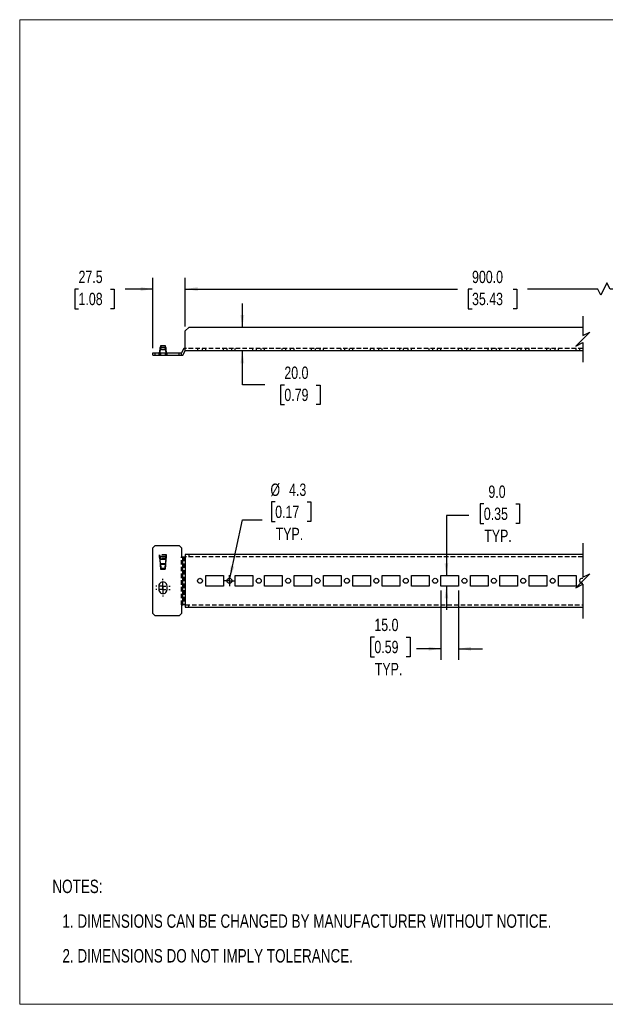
# Model space of a CAD drawing. Header units: millimetres. Extents: x 0 to 1295, y 0 to 838.
# Tile 1 of 3: x 0 to 498, y 0 to 838. Entities that reach past the tile are written whole.
import ezdxf

# ---------------------------------------------------------------- set-up
doc = ezdxf.new("R2010")
doc.units = ezdxf.units.MM
doc.header["$LTSCALE"] = 3
doc.linetypes.add('CENTERX2', pattern=[20.32, 12.7, -2.54, 2.54, -2.54])
doc.linetypes.add('HIDDEN', pattern=[1.905, 1.27, -0.635])
doc.layers.add('CENTER', color=40, linetype='CENTERX2')
doc.layers.add('HIDDEN', color=102, linetype='HIDDEN')
doc.layers.add('DIMENSIONS', color=140, linetype='Continuous', lineweight=25)
doc.layers.add('TEXT', color=140, linetype='Continuous', lineweight=25)
doc.styles.add('SLDTEXTSTYLE0', font='TXT', dxfattribs={"width": 0.75})
doc.dimstyles.new('SLDDIMSTYLE0', dxfattribs={"dimtxt": 10.5, "dimasz": 10.5, "dimexe": 0, "dimexo": 0.0625, "dimgap": 2.625, "dimtad": 0, "dimtih": 1, "dimtoh": 1, "dimdec": 1, "dimrnd": 1e-09, "dimzin": 4, "dimdsep": 46, "dimtxsty": 'SLDTEXTSTYLE0', "dimsah": 1, "dimcen": 0.09, "dimadec": 0, "dimazin": 1, "dimtfac": 1, "dimtdec": 1, "dimtmove": 0, "dimatfit": 0, "dimfxl": 0, "dimfrac": 2, "dimtolj": 1, "dimtzin": 12, "dimarcsym": 0})
doc.dimstyles.new('SLDDIMSTYLE1', dxfattribs={"dimtxt": 10.5, "dimasz": 10.5, "dimexe": 0, "dimexo": 0.0625, "dimgap": 2.625, "dimtad": 0, "dimtih": 1, "dimtoh": 1, "dimdec": 1, "dimrnd": 1e-09, "dimzin": 12, "dimdsep": 46, "dimtxsty": 'SLDTEXTSTYLE0', "dimsah": 1, "dimcen": 0.09, "dimadec": 0, "dimazin": 3, "dimtfac": 1, "dimtdec": 1, "dimtmove": 0, "dimatfit": 0, "dimfxl": 0, "dimfrac": 2, "dimtolj": 1, "dimtzin": 12, "dimarcsym": 0})
doc.dimstyles.new('SLDDIMSTYLE4', dxfattribs={"dimtxt": 10.5, "dimasz": 10.5, "dimexe": 0, "dimexo": 0.0625, "dimgap": 2.625, "dimtad": 0, "dimtih": 1, "dimtoh": 1, "dimdec": 1, "dimrnd": 1e-09, "dimzin": 4, "dimdsep": 46, "dimtxsty": 'SLDTEXTSTYLE0', "dimsah": 1, "dimcen": 0.09, "dimadec": 0, "dimazin": 1, "dimtfac": 1, "dimtdec": 1, "dimtofl": 0, "dimtmove": 0, "dimatfit": 3, "dimfxl": 0, "dimfrac": 2, "dimtolj": 1, "dimtzin": 12, "dimarcsym": 0})
doc.dimstyles.new('SLDDIMSTYLE5', dxfattribs={"dimtxt": 10.5, "dimasz": 10.5, "dimexe": 0, "dimexo": 0.0625, "dimgap": 2.625, "dimtad": 0, "dimtih": 1, "dimtoh": 1, "dimdec": 1, "dimrnd": 1e-09, "dimzin": 12, "dimdsep": 46, "dimtxsty": 'SLDTEXTSTYLE0', "dimsah": 1, "dimcen": 0, "dimadec": 0, "dimazin": 3, "dimtfac": 1, "dimtdec": 1, "dimtofl": 0, "dimtmove": 0, "dimatfit": 3, "dimfxl": 0, "dimfrac": 2, "dimtolj": 1, "dimtzin": 12, "dimarcsym": 0})

# ---------------------------------------------------------------- blocks, each defined once
blk = doc.blocks.new('SW_NOTE_0')
at = {"layer": 'TEXT', "color": 0, "char_height": 11.43, "attachment_point": 1, "style": 'SLDTEXTSTYLE0'}
for s, insert in [('NOTES:', (0, 14.73)), ('1. DIMENSIONS CAN BE CHANGED BY MANUFACTURER WITHOUT NOTICE.', (8.57, -14.83)), ('2. DIMENSIONS DO NOT IMPLY TOLERANCE.', (8.57, -44.38))]:
    blk.add_mtext(s, dxfattribs=dict(at, insert=insert))
blk = doc.blocks.new('_D_7')
at = {"layer": 'DIMENSIONS'}
for p, q in [((394.81, 425.95), (391.61, 425.95)), ((391.61, 425.95), (391.61, 409.28)), ((421.96, 425.95), (425.16, 425.95)), ((425.16, 425.95), (425.16, 409.28)), ((382.02, 416.07), (362.97, 416.07)), ((362.97, 416.07), (362.97, 365.04)), ((391.61, 409.28), (394.81, 409.28)), ((425.16, 409.28), (421.96, 409.28)), ((362.97, 356.04), (362.97, 335.85))]:
    blk.add_line(p, q, dxfattribs=at)
for points in [[(362.97, 365.04), (364.58, 375.54), (361.35, 375.54)], [(362.97, 356.04), (361.35, 345.54), (364.58, 345.54)]]:
    blk.add_solid(points, dxfattribs=at)
at = {"layer": 'DIMENSIONS', "char_height": 10.5, "attachment_point": 1, "style": 'SLDTEXTSTYLE0'}
for s, insert in [('9.0', (398.69, 441.62)), ('0.35', (394.81, 422.82)), ('TYP.', (395.18, 404.02))]:
    blk.add_mtext(s, dxfattribs=dict(at, insert=insert))
blk = doc.blocks.new('_D_8')
at = {"layer": 'DIMENSIONS'}
for p, q in [((358.35, 352.23), (358.35, 293.17)), ((373.35, 352.23), (373.35, 293.17)), ((301.7, 312.57), (298.5, 312.57)), ((298.5, 312.57), (298.5, 295.91)), ((328.86, 312.57), (332.06, 312.57)), ((332.06, 312.57), (332.06, 295.91)), ((358.35, 302.69), (337.39, 302.69)), ((373.35, 302.69), (393.54, 302.69)), ((298.5, 295.91), (301.7, 295.91)), ((332.06, 295.91), (328.86, 295.91))]:
    blk.add_line(p, q, dxfattribs=at)
for points in [[(358.35, 302.69), (347.85, 304.31), (347.85, 301.08)], [(373.35, 302.69), (383.85, 301.08), (383.85, 304.31)]]:
    blk.add_solid(points, dxfattribs=at)
at = {"layer": 'DIMENSIONS', "char_height": 10.5, "attachment_point": 1, "style": 'SLDTEXTSTYLE0'}
for s, insert in [('15.0', (301.7, 328.24)), ('0.59', (301.7, 309.44)), ('TYP.', (302.08, 290.64))]:
    blk.add_mtext(s, dxfattribs=dict(at, insert=insert))
blk = doc.blocks.new('_D_9')
at = {"layer": 'DIMENSIONS'}
for p, q in [((217.33, 427.63), (214.13, 427.63)), ((214.13, 427.63), (214.13, 410.96)), ((244.49, 427.63), (247.69, 427.63)), ((247.69, 427.63), (247.69, 410.96)), ((178.8, 362.62), (189.5, 412.5)), ((189.5, 412.5), (206.17, 412.5)), ((214.13, 410.96), (217.33, 410.96)), ((247.69, 410.96), (244.49, 410.96))]:
    blk.add_line(p, q, dxfattribs=at)
blk.add_solid([(178.8, 362.62), (182.58, 372.55), (179.42, 373.23)], dxfattribs=at)
at = {"layer": 'DIMENSIONS', "char_height": 10.5, "attachment_point": 1, "style": 'SLDTEXTSTYLE0'}
for s, insert in [('%%c', (213.29, 443.29)), ('4.3', (229.13, 443.29)), ('0.17', (217.33, 424.49)), ('TYP.', (217.71, 405.69))]:
    blk.add_mtext(s, dxfattribs=dict(at, insert=insert))
blk = doc.blocks.new('SW_CENTERMARKSYMBOL_6')
at = {"layer": 'CENTER', "color": 0}
for p, q in [((-5.08, 0), (-6.04, 0)), ((0, 0), (-2.54, 0)), ((0, 5.08), (0, 6.04)), ((0, 0), (0, 2.54)), ((0, 0), (0, -2.54)), ((0, 0), (2.54, 0)), ((5.08, 0), (6.04, 0)), ((0, -5.08), (0, -6.04))]:
    blk.add_line(p, q, dxfattribs=at)
blk = doc.blocks.new('SW_CENTERMARKSYMBOL_7')
at = {"layer": 'CENTER', "color": 0}
for p, q in [((-5.08, 0), (-6.04, 0)), ((0, 0), (-2.54, 0)), ((0, 5.08), (0, 6.04)), ((0, 0), (0, 2.54)), ((0, 0), (0, -2.54)), ((0, 0), (2.54, 0)), ((5.08, 0), (6.04, 0)), ((0, -5.08), (0, -6.04))]:
    blk.add_line(p, q, dxfattribs=at)
blk = doc.blocks.new('SW_CENTERMARKSYMBOL_8')
at = {"layer": 'CENTER', "color": 0}
for p, q in [((-2.54, 0), (-4.67, 0)), ((0, 0), (-2.54, 0)), ((0, 2.54), (0, 4.66)), ((0, 0), (0, 2.54)), ((0, 0), (0, -2.54)), ((0, 0), (2.54, 0)), ((2.54, 0), (4.66, 0)), ((0, -2.54), (0, -4.67))]:
    blk.add_line(p, q, dxfattribs=at)
blk = doc.blocks.new('_D_15')
at = {"layer": 'DIMENSIONS'}
for p, q in [((189.39, 576.27), (189.39, 596.46)), ((189.39, 527.29), (189.39, 556.27)), ((208.44, 527.29), (189.39, 527.29)), ((225.11, 527.21), (221.91, 527.21)), ((221.91, 527.21), (221.91, 510.54)), ((252.26, 527.21), (255.46, 527.21)), ((255.46, 527.21), (255.46, 510.54)), ((221.91, 510.54), (225.11, 510.54)), ((255.46, 510.54), (252.26, 510.54))]:
    blk.add_line(p, q, dxfattribs=at)
for points in [[(189.39, 576.27), (191, 586.77), (187.77, 586.77)], [(189.39, 556.27), (187.77, 545.77), (191, 545.77)]]:
    blk.add_solid(points, dxfattribs=at)
at = {"layer": 'DIMENSIONS', "char_height": 10.5, "attachment_point": 1, "style": 'SLDTEXTSTYLE0'}
for s, insert in [('20.0', (225.11, 542.88)), ('0.79', (225.11, 524.08))]:
    blk.add_mtext(s, dxfattribs=dict(at, insert=insert))
blk = doc.blocks.new('_D_16')
at = {"layer": 'DIMENSIONS'}
for p, q in [((113.35, 558.46), (113.35, 618.43)), ((140.85, 577.08), (140.85, 618.43)), ((50.04, 608.83), (46.84, 608.83)), ((46.84, 608.83), (46.84, 592.16)), ((77.19, 608.83), (80.39, 608.83)), ((80.39, 608.83), (80.39, 592.16)), ((113.35, 608.91), (89.6, 608.91)), ((140.85, 608.91), (161.04, 608.91)), ((46.84, 592.16), (50.04, 592.16)), ((80.39, 592.16), (77.19, 592.16))]:
    blk.add_line(p, q, dxfattribs=at)
for points in [[(113.35, 608.91), (102.85, 610.52), (102.85, 607.29)], [(140.85, 608.91), (151.35, 607.29), (151.35, 610.52)]]:
    blk.add_solid(points, dxfattribs=at)
at = {"layer": 'DIMENSIONS', "char_height": 10.5, "attachment_point": 1, "style": 'SLDTEXTSTYLE0'}
for s, insert in [('27.5', (50.04, 624.5)), ('1.08', (50.04, 605.7))]:
    blk.add_mtext(s, dxfattribs=dict(at, insert=insert))
blk = doc.blocks.new('_D_17')
at = {"layer": 'DIMENSIONS'}
for p, q in [((140.85, 577.08), (140.85, 618.43)), ((499.57, 614.16), (494.32, 603.66)), ((502.2, 608.91), (499.57, 614.16)), ((855.04, 577.08), (855.04, 618.43)), ((140.85, 608.91), (372.36, 608.91)), ((384.77, 608.83), (381.57, 608.83)), ((381.57, 608.83), (381.57, 592.16)), ((419.68, 608.83), (422.88, 608.83)), ((422.88, 608.83), (422.88, 592.16)), ((491.7, 608.91), (432.09, 608.91)), ((494.32, 603.66), (491.7, 608.91)), ((855.04, 608.91), (502.2, 608.91)), ((381.57, 592.16), (384.77, 592.16)), ((422.88, 592.16), (419.68, 592.16))]:
    blk.add_line(p, q, dxfattribs=at)
for points in [[(140.85, 608.91), (151.35, 607.29), (151.35, 610.52)], [(855.04, 608.91), (844.54, 610.52), (844.54, 607.29)]]:
    blk.add_solid(points, dxfattribs=at)
at = {"layer": 'DIMENSIONS', "char_height": 10.5, "attachment_point": 1, "style": 'SLDTEXTSTYLE0'}
for s, insert in [('900.0', (384.77, 624.5)), ('35.43', (384.77, 605.7))]:
    blk.add_mtext(s, dxfattribs=dict(at, insert=insert))

msp = doc.modelspace()

# ---------------------------------------------------------------- linework, layer by layer
at = {"color": 7, "linetype": 'Continuous', "lineweight": 18}
for p, q in [((0, 0), (0, 838.2)), ((0, 838.2), (1295.4, 838.2)), ((0, 0), (1295.4, 0))]:
    msp.add_line(p, q, dxfattribs=at)
for p, q in [((143.85, 576.27), (140.85, 573.27)), ((140.85, 556.27), (140.85, 573.27)), ((478.98, 576.27), (143.85, 576.27)), ((113.35, 552.65), (113.35, 554.65)), ((113.35, 554.65), (115.35, 554.65)), ((115.35, 552.65), (115.35, 554.65)), ((115.35, 554.65), (135.67, 554.65)), ((119.05, 554.65), (119.39, 558.11)), ((119.39, 559.11), (119.39, 558.11)), ((124.32, 559.11), (119.39, 559.11)), ((119.7, 559.11), (120.04, 560.8)), ((120.04, 560.8), (123.67, 560.8)), ((123.67, 560.8), (124, 559.11)), ((124.32, 558.11), (124.65, 554.65)), ((135.67, 554.65), (137.67, 554.65)), ((135.67, 552.65), (135.67, 554.65)), ((139.67, 558.27), (137.67, 554.65)), ((137.67, 552.65), (137.67, 554.65)), ((137.67, 554.65), (137.67, 554.65)), ((138.85, 552.65), (140.85, 556.27)), ((140.85, 558.27), (139.67, 558.27)), ((478.98, 556.27), (140.85, 556.27)), ((113.35, 552.65), (115.35, 552.65)), ((115.35, 552.65), (135.67, 552.65)), ((135.67, 552.65), (137.67, 552.65)), ((137.67, 552.65), (138.85, 552.65)), ((113.35, 388.5), (115.35, 390.5)), ((113.35, 332.59), (113.35, 388.5)), ((115.35, 390.5), (135.67, 390.5)), ((135.67, 390.5), (137.67, 388.5)), ((137.67, 388.5), (137.67, 381.04)), ((119.05, 382.5), (118.85, 382.5)), ((118.85, 382.5), (119.85, 370.5)), ((119.05, 382.5), (119.05, 381.35)), ((119.05, 381.35), (119.05, 380.77)), ((124.65, 381.35), (119.05, 381.35)), ((119.39, 378.77), (119.05, 380.77)), ((124.32, 378.77), (119.39, 378.77)), ((119.39, 378.77), (119.39, 378.77)), ((119.7, 374.97), (119.39, 378.77)), ((123.85, 370.5), (124.85, 382.5)), ((124.32, 378.77), (124, 374.97)), ((124.65, 380.77), (124.32, 378.77)), ((124.32, 378.77), (124.32, 378.77)), ((124.65, 381.35), (124.65, 382.5)), ((124.85, 382.5), (124.65, 382.5)), ((124.65, 380.77), (124.65, 381.35)), ((137.67, 381.04), (138.85, 381.04)), ((138.85, 340.05), (138.85, 381.04)), ((138.85, 381.04), (140.85, 381.04)), ((140.85, 383.04), (140.85, 381.04)), ((478.98, 383.04), (140.85, 383.04)), ((140.85, 381.04), (140.85, 340.05)), ((140.85, 381.04), (140.85, 381.04)), ((140.85, 381.04), (140.85, 381.04)), ((140.85, 381.04), (140.85, 381.04)), ((119.7, 374.97), (119.7, 374.52)), ((124, 374.52), (119.7, 374.52)), ((119.7, 374.52), (119.7, 374.12)), ((120.04, 370.5), (119.7, 374.12)), ((119.85, 370.5), (123.85, 370.5)), ((124, 374.12), (123.67, 370.5)), ((124, 374.52), (124, 374.97)), ((124, 374.12), (124, 374.52)), ((158.35, 365.04), (173.35, 365.04)), ((158.35, 356.04), (158.35, 365.04)), ((173.35, 365.04), (173.35, 356.04)), ((183.35, 365.04), (198.35, 365.04)), ((183.35, 356.04), (183.35, 365.04)), ((198.35, 365.04), (198.35, 356.04)), ((208.35, 365.04), (223.35, 365.04)), ((208.35, 356.04), (208.35, 365.04)), ((223.35, 365.04), (223.35, 356.04)), ((233.35, 365.04), (248.35, 365.04)), ((233.35, 356.04), (233.35, 365.04)), ((248.35, 365.04), (248.35, 356.04)), ((258.35, 365.04), (273.35, 365.04)), ((258.35, 356.04), (258.35, 365.04)), ((273.35, 365.04), (273.35, 356.04)), ((283.35, 365.04), (298.35, 365.04)), ((283.35, 356.04), (283.35, 365.04)), ((298.35, 365.04), (298.35, 356.04)), ((308.35, 365.04), (323.35, 365.04)), ((308.35, 356.04), (308.35, 365.04)), ((323.35, 365.04), (323.35, 356.04)), ((333.35, 365.04), (348.35, 365.04)), ((333.35, 356.04), (333.35, 365.04)), ((348.35, 365.04), (348.35, 356.04)), ((358.35, 365.04), (373.35, 365.04)), ((358.35, 356.04), (358.35, 365.04)), ((373.35, 365.04), (373.35, 356.04)), ((383.35, 365.04), (398.35, 365.04)), ((383.35, 356.04), (383.35, 365.04)), ((398.35, 365.04), (398.35, 356.04)), ((408.35, 365.04), (423.35, 365.04)), ((408.35, 356.04), (408.35, 365.04)), ((423.35, 365.04), (423.35, 356.04)), ((433.35, 365.04), (448.35, 365.04)), ((433.35, 356.04), (433.35, 365.04)), ((448.35, 365.04), (448.35, 356.04)), ((458.35, 365.04), (473.35, 365.04)), ((458.35, 356.04), (458.35, 365.04)), ((473.35, 365.04), (473.35, 356.04)), ((118.35, 356.09), (118.35, 353.09)), ((125.35, 353.09), (125.35, 356.09)), ((173.35, 356.04), (158.35, 356.04)), ((198.35, 356.04), (183.35, 356.04)), ((223.35, 356.04), (208.35, 356.04)), ((248.35, 356.04), (233.35, 356.04)), ((273.35, 356.04), (258.35, 356.04)), ((298.35, 356.04), (283.35, 356.04)), ((323.35, 356.04), (308.35, 356.04)), ((348.35, 356.04), (333.35, 356.04)), ((373.35, 356.04), (358.35, 356.04)), ((398.35, 356.04), (383.35, 356.04)), ((423.35, 356.04), (408.35, 356.04)), ((448.35, 356.04), (433.35, 356.04)), ((473.35, 356.04), (458.35, 356.04)), ((137.67, 340.05), (138.85, 340.05)), ((137.67, 340.05), (137.67, 332.59)), ((140.85, 340.05), (138.85, 340.05)), ((140.85, 340.05), (140.85, 338.04)), ((140.85, 340.05), (140.85, 340.05)), ((140.85, 340.05), (140.85, 340.05)), ((140.85, 340.05), (140.85, 340.05)), ((140.85, 338.04), (478.98, 338.04)), ((115.35, 330.59), (113.35, 332.59)), ((135.67, 330.59), (115.35, 330.59)), ((137.67, 332.59), (135.67, 330.59))]:
    msp.add_line(p, q)
at = {"flags": 128}
msp.add_lwpolyline([(124.32, 558.11), (124.32, 558.61), (124.32, 559.11)], dxfattribs=at)
for centre, radius in [((153.35, 360.54), 2.13), ((178.35, 360.54), 2.12), ((203.35, 360.54), 2.12), ((228.35, 360.54), 2.12), ((253.35, 360.54), 2.12), ((278.35, 360.54), 2.13), ((303.35, 360.54), 2.12), ((328.35, 360.54), 2.12), ((353.35, 360.54), 2.12), ((378.35, 360.54), 2.12), ((403.35, 360.54), 2.12), ((428.35, 360.54), 2.12), ((453.35, 360.54), 2.12)]:
    msp.add_circle(centre, radius)
for centre, radius, start, end in [((478.32, 360.56), 2.09, 71.69429, 180.35956), ((478.31, 360.52), 2.08, 179.20715, 288.73901), ((121.85, 356.09), 3.5, 359.99998, 180.00002), ((121.85, 353.09), 3.5, 179.99999, 0.00001)]:
    msp.add_arc(centre, radius, start, end)
at = {"layer": 'DIMENSIONS', "color": 140}
for p, q in [((478.98, 585.79), (478.98, 569.27)), ((478.98, 569.27), (484.98, 572.27)), ((484.98, 572.27), (478.98, 566.27)), ((478.98, 566.27), (472.98, 560.27)), ((472.98, 560.27), (478.98, 563.27)), ((478.98, 563.27), (478.98, 546.74)), ((478.98, 392.57), (478.98, 363.54)), ((478.98, 360.54), (472.98, 354.54)), ((478.98, 363.54), (484.98, 366.54)), ((484.98, 366.54), (478.98, 360.54)), ((472.98, 354.54), (478.98, 357.54)), ((478.98, 357.54), (478.98, 328.52))]:
    msp.add_line(p, q, dxfattribs=at)
at = {"layer": 'HIDDEN'}
for p, q in [((118.35, 554.65), (118.35, 552.65)), ((118.85, 554.65), (118.85, 552.65)), ((119.39, 557.11), (119.05, 553.65)), ((119.05, 553.65), (119.05, 554.65)), ((119.05, 554.65), (119.05, 552.65)), ((119.05, 552.65), (119.05, 553.65)), ((119.39, 557.11), (119.39, 559.11)), ((119.39, 558.11), (119.39, 557.11)), ((119.39, 557.11), (119.39, 557.11)), ((124.32, 557.11), (119.39, 557.11)), ((119.39, 557.11), (119.39, 557.11)), ((119.7, 559.11), (119.7, 557.11)), ((119.7, 557.3), (119.7, 559.11)), ((120.04, 558.99), (119.7, 557.3)), ((119.7, 557.11), (119.7, 557.3)), ((119.7, 557.11), (119.7, 557.11)), ((119.85, 554.65), (119.85, 552.65)), ((120.04, 560.8), (120.04, 558.99)), ((123.67, 558.99), (120.04, 558.99)), ((123.67, 560.8), (123.67, 558.99)), ((124, 557.3), (123.67, 558.99)), ((123.85, 554.65), (123.85, 552.65)), ((124, 559.11), (124, 557.3)), ((124, 557.11), (124, 559.11)), ((124, 557.3), (124, 557.11)), ((124, 557.11), (124, 557.11)), ((124.32, 559.11), (124.32, 557.11)), ((124.32, 557.11), (124.32, 558.11)), ((124.65, 553.65), (124.32, 557.11)), ((124.32, 557.11), (124.32, 557.11)), ((124.32, 557.11), (124.32, 557.11)), ((124.65, 554.65), (124.65, 553.65)), ((124.65, 552.65), (124.65, 554.65)), ((124.65, 553.65), (124.65, 552.65)), ((124.85, 552.65), (124.85, 554.65)), ((125.35, 552.65), (125.35, 554.65)), ((478.98, 558.27), (140.85, 558.27)), ((140.85, 556.27), (140.85, 558.27)), ((151.23, 558.27), (151.23, 556.27)), ((155.48, 556.27), (155.48, 558.27)), ((158.35, 556.27), (158.35, 558.27)), ((173.35, 556.27), (173.35, 558.27)), ((176.23, 558.27), (176.23, 556.27)), ((180.48, 556.27), (180.48, 558.27)), ((183.35, 556.27), (183.35, 558.27)), ((198.35, 556.27), (198.35, 558.27)), ((201.23, 558.27), (201.23, 556.27)), ((205.48, 556.27), (205.48, 558.27)), ((208.35, 556.27), (208.35, 558.27)), ((223.35, 556.27), (223.35, 558.27)), ((226.23, 558.27), (226.23, 556.27)), ((230.48, 556.27), (230.48, 558.27)), ((233.35, 556.27), (233.35, 558.27)), ((248.35, 556.27), (248.35, 558.27)), ((251.23, 558.27), (251.23, 556.27)), ((255.48, 556.27), (255.48, 558.27)), ((258.35, 556.27), (258.35, 558.27)), ((273.35, 556.27), (273.35, 558.27)), ((276.23, 558.27), (276.23, 556.27)), ((280.48, 556.27), (280.48, 558.27)), ((283.35, 556.27), (283.35, 558.27)), ((298.35, 556.27), (298.35, 558.27)), ((301.23, 558.27), (301.23, 556.27)), ((305.48, 556.27), (305.48, 558.27)), ((308.35, 556.27), (308.35, 558.27)), ((323.35, 556.27), (323.35, 558.27)), ((326.23, 558.27), (326.23, 556.27)), ((330.48, 556.27), (330.48, 558.27)), ((333.35, 556.27), (333.35, 558.27)), ((348.35, 556.27), (348.35, 558.27)), ((351.23, 558.27), (351.23, 556.27)), ((355.48, 556.27), (355.48, 558.27)), ((358.35, 556.27), (358.35, 558.27)), ((373.35, 556.27), (373.35, 558.27)), ((376.23, 558.27), (376.23, 556.27)), ((380.48, 556.27), (380.48, 558.27)), ((383.35, 556.27), (383.35, 558.27)), ((398.35, 556.27), (398.35, 558.27)), ((401.23, 558.27), (401.23, 556.27)), ((405.48, 556.27), (405.48, 558.27)), ((408.35, 556.27), (408.35, 558.27)), ((423.35, 556.27), (423.35, 558.27)), ((426.23, 558.27), (426.23, 556.27)), ((430.48, 556.27), (430.48, 558.27)), ((433.35, 556.27), (433.35, 558.27)), ((448.35, 556.27), (448.35, 558.27)), ((451.23, 558.27), (451.23, 556.27)), ((455.48, 556.27), (455.48, 558.27)), ((458.35, 556.27), (458.35, 558.27)), ((473.35, 556.27), (473.35, 558.27)), ((476.23, 558.27), (476.23, 556.27)), ((119.05, 380.77), (119.05, 382.5)), ((124.65, 382.5), (119.05, 382.5)), ((119.05, 382.5), (119.39, 380.5)), ((119.39, 379.92), (119.39, 380.5)), ((119.39, 380.5), (119.39, 378.77)), ((119.39, 379.92), (119.39, 378.77)), ((124.32, 379.92), (119.39, 379.92)), ((119.39, 378.77), (119.39, 379.3)), ((124.32, 380.5), (124.65, 382.5)), ((124.32, 378.77), (124.32, 380.5)), ((124.32, 378.77), (124.32, 379.92)), ((124.32, 378.77), (124.32, 378.77)), ((124.65, 382.5), (124.65, 380.77)), ((137.67, 340.05), (137.67, 381.04)), ((139.67, 381.04), (139.67, 340.05)), ((478.98, 381.04), (140.85, 381.04)), ((143.85, 383.04), (143.85, 381.04)), ((119.7, 374.12), (119.7, 374.97)), ((119.7, 374.97), (119.7, 374.97)), ((124, 374.97), (119.7, 374.97)), ((119.7, 374.97), (120.04, 371.34)), ((119.7, 374.97), (119.7, 374.75)), ((120.04, 371.34), (120.04, 370.5)), ((120.04, 371.34), (123.67, 371.34)), ((123.67, 370.5), (120.04, 370.5)), ((120.04, 370.5), (120.04, 370.5)), ((123.67, 371.34), (124, 374.97)), ((123.67, 371.34), (123.67, 370.5)), ((123.67, 370.5), (123.67, 370.5)), ((124, 374.97), (124, 374.12)), ((140.85, 340.04), (478.98, 340.04)), ((143.85, 338.04), (143.85, 340.04))]:
    msp.add_line(p, q, dxfattribs=at)
at = {"layer": 'HIDDEN', "flags": 128}
msp.add_lwpolyline([(124.32, 380.5), (124.32, 380.21), (124.32, 379.92)], dxfattribs=at)

# ---------------------------------------------------------------- block references
at = {"layer": 'CENTER'}
for name, p in [('SW_CENTERMARKSYMBOL_6', (121.85, 356.09)), ('SW_CENTERMARKSYMBOL_8', (178.35, 360.54)), ('SW_CENTERMARKSYMBOL_7', (121.85, 353.09))]:
    msp.add_blockref(name, p, dxfattribs=at)
at = {"layer": 'TEXT'}
msp.add_blockref('SW_NOTE_0', (27.78, 91.4), dxfattribs=at)

# ---------------------------------------------------------------- dimensions: what is measured, and where the dimension line sits
at = {"layer": 'DIMENSIONS'}
dim = msp.add_linear_dim(base=(113.35, 608.91), p1=(140.85, 573.27), p2=(113.35, 554.65), dimstyle='SLDDIMSTYLE1', dxfattribs=at)
dim.commit()
dim.dimension.update_dxf_attribs({"geometry": '_D_16', "text_midpoint": (63.62, 608.91), "dimtype": 160})
for base, p1, p2, text, dimstyle, picture, middle in [((855.04, 608.91), (140.85, 573.27), (855.04, 573.27), '900.0', 'SLDDIMSTYLE4', '_D_17', (402.23, 608.91)), ((373.35, 302.69), (358.35, 356.04), (373.35, 356.04), '<>\\PTYP.', 'SLDDIMSTYLE0', '_D_8', (315.28, 302.69))]:
    dim = msp.add_linear_dim(base=base, p1=p1, p2=p2, text=text, dimstyle=dimstyle, dxfattribs=at)
    dim.commit()
    dim.dimension.update_dxf_attribs({"geometry": picture, "text_midpoint": middle, "dimtype": 160})
dim = msp.add_linear_dim(base=(189.39, 556.27), p1=(143.85, 576.27), p2=(140.85, 556.27), angle=90, dimstyle='SLDDIMSTYLE0', dxfattribs=at)
dim.commit()
dim.dimension.update_dxf_attribs({"geometry": '_D_15', "text_midpoint": (189.39, 527.29), "dimtype": 160})
dim = msp.add_diameter_dim_2p(p1=(177.9056, 358.4672), p2=(178.7976, 362.6225), text='<>\\PTYP.', dimstyle='SLDDIMSTYLE5', dxfattribs=at)
dim.commit()
dim.dimension.update_dxf_attribs({"geometry": '_D_9', "text_midpoint": (230.9105, 419.2911), "dimtype": 163})
dim = msp.add_linear_dim(base=(362.97, 365.04), p1=(358.35, 356.04), p2=(358.35, 365.04), angle=90, text='<>\\PTYP.', dimstyle='SLDDIMSTYLE0', dxfattribs=at)
dim.commit()
dim.dimension.update_dxf_attribs({"geometry": '_D_7', "text_midpoint": (362.97, 416.07), "dimtype": 160})

doc.saveas('drawing.dxf')
